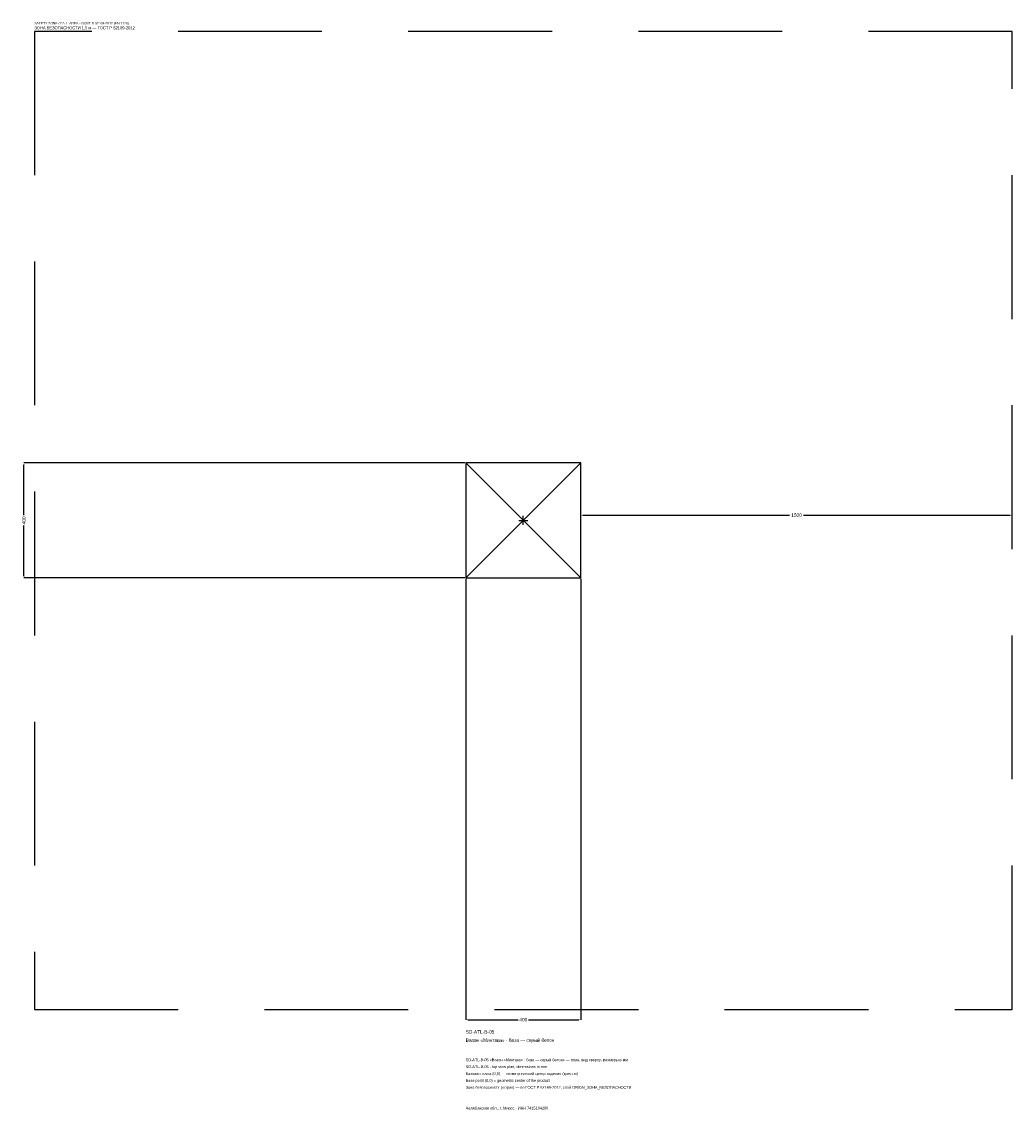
# Model space of a CAD drawing. Header units: metres. Extents: x -1744 to 1700, y -2050 to 1733.
import ezdxf

# ---------------------------------------------------------------- set-up
doc = ezdxf.new("R2010")
doc.units = ezdxf.units.M
doc.linetypes.add('DASHED', pattern=[800, 500, -300])
for name, color, linetype in [('ЗСК_ДАННЫЕ', 3, 'Continuous'), ('ЗСК_ЗОНА_БЕЗОПАСНОСТИ', 1, 'Continuous'), ('ЗСК_КОНТУР', 7, 'Continuous'), ('ЗСК_РАЗМЕРЫ', 8, 'Continuous')]:
    doc.layers.add(name, color=color, linetype=linetype)
doc.dimstyles.new('ORION', dxfattribs={"dimtxt": 12, "dimasz": 7.2, "dimexe": 1.25, "dimexo": 3.6, "dimtad": 1, "dimdec": 0, "dimcen": 2.5, "dimazin": 3, "dimtfac": 1, "dimtmove": 0, "dimatfit": 3})

# ---------------------------------------------------------------- blocks, each defined once
blk = doc.blocks.new('_CLOSEDFILLED')
at = {"color": 0, "linetype": 'BYBLOCK'}
blk.add_solid([(-1, 0.16), (0, 0), (-1, -0.16)], dxfattribs=at)
blk = doc.blocks.new('*D1')
for p, q in [((-200, -203.6), (-200, -1736)), ((200, -203.6), (200, -1736)), ((-192.8, -1736), (-18, -1736)), ((18, -1736), (192.8, -1736))]:
    blk.add_line(p, q)
at = {"layer": 'Defpoints'}
for p in [(-200, -200), (200, -200), (-200, -1736)]:
    blk.add_point(p, dxfattribs=at)
at = {"layer": 'ЗСК_РАЗМЕРЫ', "xscale": 7.199999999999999, "yscale": 7.199999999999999, "rotation": 180}
blk.add_blockref('_CLOSEDFILLED', (-200, -1736), dxfattribs=at)
at = {"layer": 'ЗСК_РАЗМЕРЫ', "xscale": 7.199999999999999, "yscale": 7.199999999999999}
blk.add_blockref('_CLOSEDFILLED', (200, -1736), dxfattribs=at)
at = {"layer": 'ЗСК_РАЗМЕРЫ', "insert": (0, -1736), "char_height": 12, "attachment_point": 5}
blk.add_mtext('400', dxfattribs=at)
blk = doc.blocks.new('*D2')
for p, q in [((-203.6, 200), (-1736, 200)), ((-1736, 18), (-1736, 192.8)), ((-1736, -192.8), (-1736, -18)), ((-203.6, -200), (-1736, -200))]:
    blk.add_line(p, q)
at = {"layer": 'Defpoints'}
for p in [(-200, 200), (-1736, -200), (-200, -200)]:
    blk.add_point(p, dxfattribs=at)
at = {"layer": 'ЗСК_РАЗМЕРЫ', "xscale": 7.199999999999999, "yscale": 7.199999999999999}
for p, rotation in [((-1736, 200), 90), ((-1736, -200), 270)]:
    blk.add_blockref('_CLOSEDFILLED', p, dxfattribs=dict(at, rotation=rotation))
at = {"layer": 'ЗСК_РАЗМЕРЫ', "insert": (-1736, 0), "char_height": 12, "attachment_point": 5, "rotation": 90}
blk.add_mtext('400', dxfattribs=at)
blk = doc.blocks.new('*D3')
for p, q in [((200, 3.6), (200, 18)), ((207.2, 18), (926, 18)), ((974, 18), (1692.8, 18)), ((1700, 3.6), (1700, 18))]:
    blk.add_line(p, q)
at = {"layer": 'Defpoints'}
for p in [(200, 18), (200, 0), (1700, 0)]:
    blk.add_point(p, dxfattribs=at)
at = {"layer": 'ЗСК_РАЗМЕРЫ', "xscale": 7.199999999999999, "yscale": 7.199999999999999, "rotation": 180}
blk.add_blockref('_CLOSEDFILLED', (200, 18), dxfattribs=at)
at = {"layer": 'ЗСК_РАЗМЕРЫ', "xscale": 7.199999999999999, "yscale": 7.199999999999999}
blk.add_blockref('_CLOSEDFILLED', (1700, 18), dxfattribs=at)
at = {"layer": 'ЗСК_РАЗМЕРЫ', "insert": (950, 18), "char_height": 12, "attachment_point": 5}
blk.add_mtext('1500', dxfattribs=at)
blk = doc.blocks.new('ОРИОН SD-ATL-B-05 Вазон Минтака · база — серый бетон')
at = {"layer": 'ЗСК_ЗОНА_БЕЗОПАСНОСТИ', "linetype": 'DASHED'}
blk.add_lwpolyline([(-1700, -1700), (1700, -1700), (1700, 1700), (-1700, 1700)], close=True, dxfattribs=at)
at = {"layer": 'ЗСК_КОНТУР'}
for p, q in [((-200, -200), (200, 200)), ((-200, 200), (200, -200))]:
    blk.add_line(p, q, dxfattribs=at)
blk.add_lwpolyline([(-200, -200), (200, -200), (200, 200), (-200, 200)], close=True, dxfattribs=at)
at = {"layer": 'ЗСК_РАЗМЕРЫ'}
for p, q in [((-16, 0), (16, 0)), ((0, -16), (0, 16))]:
    blk.add_line(p, q, dxfattribs=at)
at = {"layer": 'ЗСК_ДАННЫЕ'}
for tag, p in [('АРТИКУЛ', (-200, -1784)), ('НАИМЕНОВАНИЕ', (-200, -1812.8))]:
    blk.add_attdef(tag, p, '', height=12, dxfattribs=at)
at = {"layer": 'ЗСК_ДАННЫЕ', "flags": 1}
for tag, p in [('ПРОИЗВОДИТЕЛЬ', (-200, -1841.6)), ('ТЕЛЕФОН', (-200, -1870.4)), ('САЙТ', (-200, -1928)), ('АДРЕС', (-200, -1956.8)), ('РЕКВИЗИТЫ', (-200, -1985.6)), ('ГАБАРИТЫ', (-200, -2014.4)), ('ЗОНА_БЕЗОПАСНОСТИ', (-200, -2043.2))]:
    blk.add_attdef(tag, p, '', height=12, dxfattribs=at)
at = {"layer": 'ЗСК_ЗОНА_БЕЗОПАСНОСТИ', "color": 1}
for s, height, p in [('SAFETY ZONE / FALL AREA - GOST R 52169-2012 (EN 1176)', 8.4, (-1700, 1724)), ('ЗОНА БЕЗОПАСНОСТИ 1,5 м — ГОСТ Р 52169-2012', 10.2, (-1700, 1707.2))]:
    blk.add_text(s, height=height, dxfattribs=at).set_placement(p)
at = {"layer": 'ЗСК_РАЗМЕРЫ'}
dim = blk.add_linear_dim(base=(-1736, -200), p1=(-200, -200), p2=(-200, 200), angle=90, dimstyle='ORION', dxfattribs=at)
dim.commit()
dim.dimension.update_dxf_attribs({"geometry": '*D2', "text_midpoint": (-1736, 0)})
for base, p1, p2, picture, middle in [((200, 18), (200, 0), (1700, 0), '*D3', (950, 18)), ((-200, -1736), (-200, -200), (200, -200), '*D1', (0, -1736))]:
    dim = blk.add_linear_dim(base=base, p1=p1, p2=p2, dimstyle='ORION', dxfattribs=at)
    dim.commit()
    dim.dimension.update_dxf_attribs({"geometry": picture, "text_midpoint": middle})

msp = doc.modelspace()

# ---------------------------------------------------------------- block references
msp.add_blockref('ОРИОН SD-ATL-B-05 Вазон Минтака · база — серый бетон', (0, 0)).add_auto_attribs({'АРТИКУЛ': 'SD-ATL-B-05', 'НАИМЕНОВАНИЕ': 'Вазон «Минтака» · база — серый бетон'})

# ---------------------------------------------------------------- texts
at = {"layer": 'ЗСК_ДАННЫЕ', "color": 3}
for s, p in [('SD-ATL-B-05 «Вазон «Минтака» · база — серый бетон» — план, вид сверху, размеры в мм', (-200, -1880)), ('SD-ATL-B-05 - top view plan, dimensions in mm', (-200, -1904)), ('Челябинская обл., г. Миасс · ИНН 7415104200', (-200, -2048))]:
    msp.add_text(s, height=9.6, dxfattribs=at).set_placement(p)
at = {"layer": 'ЗСК_ДАННЫЕ', "color": 7}
for s, p in [('Базовая точка (0,0) — геометрический центр изделия (крестик)', (-200, -1928)), ('Base point (0,0) = geometric center of the product', (-200, -1952))]:
    msp.add_text(s, height=9.6, dxfattribs=at).set_placement(p)
at = {"layer": 'ЗСК_ДАННЫЕ', "color": 1}
msp.add_text('Зона безопасности (штрих) — по ГОСТ Р 52169-2012, слой ORION_ЗОНА_БЕЗОПАСНОСТИ', height=9.6, dxfattribs=at).set_placement((-200, -1976))

doc.saveas('drawing.dxf')
